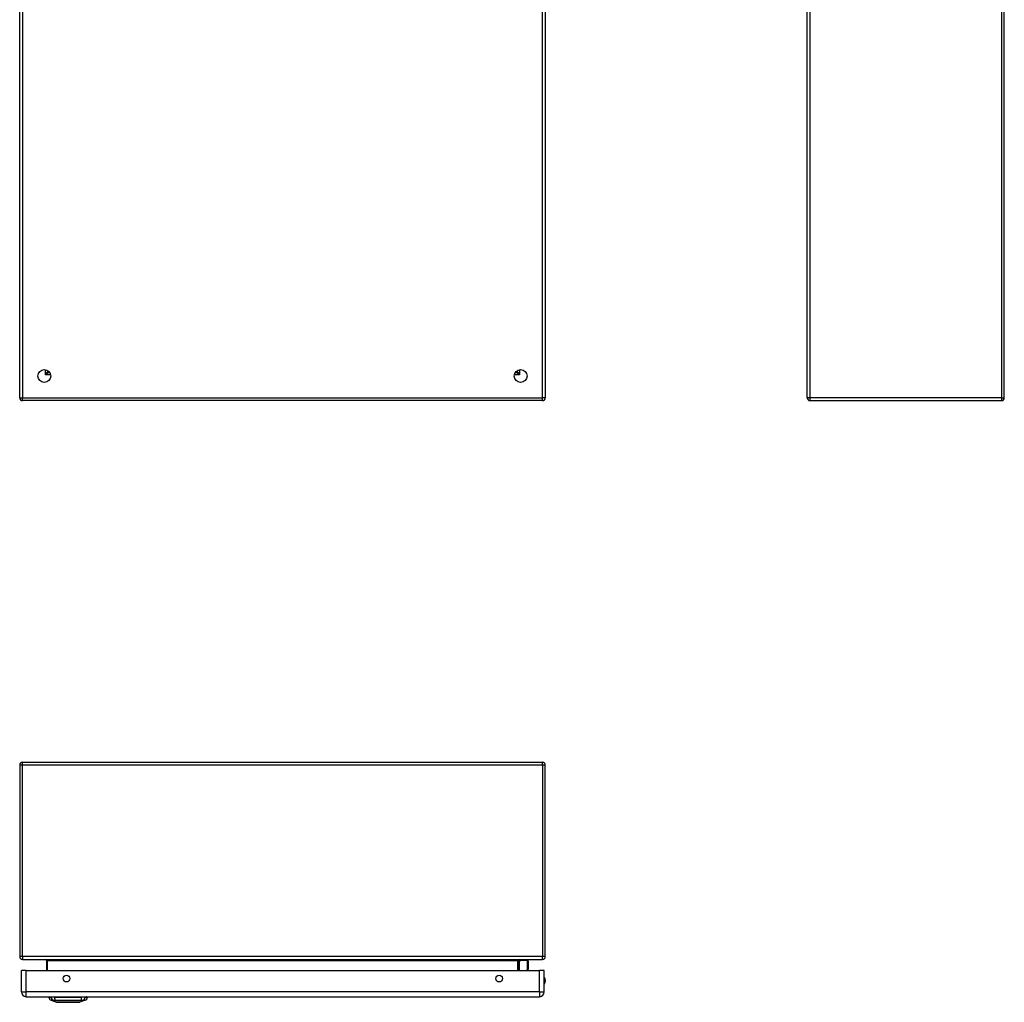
# Model space of a CAD drawing. Header units: inches. Extents: x 10.5 to 107, y 8.2 to 68.
# Tile 1 of 6: x 10.5 to 40.5, y 8.2 to 38.1. Entities that reach past the tile are written whole.
import ezdxf

# ---------------------------------------------------------------- set-up
doc = ezdxf.new("R2010")
doc.units = ezdxf.units.IN
doc.header["$MEASUREMENT"] = 0
doc.layers.add('Visible Edges(ANSI)', color=7, linetype='Continuous', lineweight=25)
doc.layers.add('Visible Tangent Edges(ANSI)', color=7, linetype='Continuous', lineweight=25)

msp = doc.modelspace()

# ---------------------------------------------------------------- linework, layer by layer
at = {"layer": 'Visible Edges(ANSI)'}
for p, q in [((10.522, 26.589), (10.522, 50.421)), ((26.522, 50.421), (26.522, 26.589)), ((34.495, 26.589), (34.495, 50.421)), ((40.495, 26.589), (40.495, 50.421)), ((11.388, 27.412), (11.388, 27.402)), ((11.419, 27.371), (11.429, 27.371)), ((25.616, 27.371), (25.625, 27.371)), ((25.656, 27.412), (25.656, 27.402)), ((26.438, 26.505), (10.606, 26.505)), ((34.579, 26.505), (40.411, 26.505)), ((10.522, 15.414), (10.522, 9.582)), ((10.606, 15.498), (26.438, 15.498)), ((26.522, 9.582), (26.522, 15.414)), ((10.606, 9.498), (26.438, 9.498)), ((11.335, 9.467), (11.335, 9.164)), ((25.709, 9.164), (25.709, 9.467)), ((25.715, 9.423), (25.755, 9.462)), ((25.985, 9.468), (25.768, 9.468)), ((26.004, 9.449), (26.004, 9.224)), ((10.573, 8.51), (10.573, 9.164)), ((10.719, 9.164), (10.573, 9.164)), ((10.719, 9.164), (26.345, 9.164)), ((26.004, 9.221), (25.993, 9.164)), ((26.491, 9.164), (26.345, 9.164)), ((26.491, 8.51), (26.491, 9.164)), ((10.719, 8.364), (26.345, 8.364)), ((11.406, 8.348), (11.474, 8.348)), ((11.585, 8.348), (11.474, 8.348)), ((11.64, 8.193), (11.48, 8.256)), ((11.585, 8.348), (12.408, 8.348)), ((12.513, 8.256), (12.354, 8.193)), ((12.519, 8.348), (12.408, 8.348)), ((12.519, 8.348), (12.587, 8.348))]:
    msp.add_line(p, q, dxfattribs=at)
at = {"layer": 'Visible Edges(ANSI)', "flags": 128}
msp.add_lwpolyline([(11.642, 8.193), (11.642, 8.193), (11.643, 8.193), (11.645, 8.193), (11.648, 8.193), (11.652, 8.193), (11.657, 8.193), (11.662, 8.193), (11.669, 8.193), (11.676, 8.193), (11.683, 8.193), (11.692, 8.193), (11.701, 8.193), (11.711, 8.193), (11.722, 8.193), (11.734, 8.193), (11.746, 8.193), (11.758, 8.193), (11.771, 8.193), (11.785, 8.193), (11.799, 8.193), (11.814, 8.193), (11.829, 8.193), (11.845, 8.193), (11.861, 8.193), (11.877, 8.193), (11.894, 8.193), (11.911, 8.193), (11.928, 8.193), (11.945, 8.193), (11.962, 8.193), (11.979, 8.193), (11.997, 8.193), (12.014, 8.193), (12.032, 8.193), (12.049, 8.193), (12.066, 8.193), (12.083, 8.193), (12.1, 8.193), (12.117, 8.193), (12.133, 8.193), (12.149, 8.193), (12.165, 8.193), (12.18, 8.193), (12.194, 8.193), (12.209, 8.193), (12.222, 8.193), (12.236, 8.193), (12.248, 8.193), (12.26, 8.193), (12.271, 8.193), (12.282, 8.193), (12.292, 8.193), (12.301, 8.193), (12.31, 8.193), (12.318, 8.193), (12.325, 8.193), (12.331, 8.193), (12.337, 8.193), (12.341, 8.193), (12.345, 8.193), (12.348, 8.193), (12.35, 8.193), (12.351, 8.193), (12.352, 8.193)], dxfattribs=at)
at = {"layer": 'Visible Edges(ANSI)'}
for centre, radius in [((11.272, 27.255), 0.195), ((25.772, 27.255), 0.195), ((11.948, 8.914), 0.102), ((25.116, 8.914), 0.102)]:
    msp.add_circle(centre, radius, dxfattribs=at)
for centre, radius, start, end in [((11.419, 27.402), 0.031, 180, 270), ((25.625, 27.402), 0.031, 270, 0), ((10.606, 26.589), 0.084, 180, 270), ((26.438, 26.589), 0.084, 270, 0), ((34.579, 26.589), 0.084, 180, 270), ((40.411, 26.589), 0.084, 270, 0), ((10.606, 15.414), 0.084, 90, 180), ((26.438, 15.414), 0.084, 0, 90), ((10.606, 9.582), 0.084, 180, 270), ((11.304, 9.467), 0.031, 0, 90), ((25.74, 9.467), 0.031, 90, 180), ((25.729, 9.409), 0.0197, 135, 180), ((25.768, 9.449), 0.0197, 90, 135), ((25.985, 9.449), 0.0197, 0, 90), ((26.438, 9.582), 0.084, 270, 0), ((25.985, 9.224), 0.0197, 349.0591, 0), ((26.338, 8.856), 0.187, 324.6864, 35.3136), ((10.719, 8.51), 0.146, 180, 270), ((26.345, 8.51), 0.146, 270, 0), ((11.523, 8.366), 0.118, 188.6009, 248.7495), ((11.465, 8.34), 0.0394, 143.1301, 168.463), ((11.642, 8.198), 0.00492, 248.7495, 269.7912), ((12.352, 8.198), 0.00492, 270.2088, 291.2505), ((12.47, 8.366), 0.118, 291.2505, 351.3991), ((12.528, 8.34), 0.0394, 11.537, 36.8699)]:
    msp.add_arc(centre, radius, start, end, dxfattribs=at)
at = {"layer": 'Visible Tangent Edges(ANSI)'}
for p, q in [((10.606, 50.421), (10.606, 26.589)), ((26.438, 26.589), (26.438, 50.421)), ((34.579, 50.421), (34.579, 26.589)), ((40.411, 50.421), (40.411, 26.589)), ((11.304, 27.287), (11.304, 27.447)), ((11.304, 27.287), (11.388, 27.402)), ((11.419, 27.371), (11.304, 27.287)), ((11.465, 27.287), (11.304, 27.287)), ((25.74, 27.287), (25.58, 27.287)), ((25.74, 27.287), (25.625, 27.371)), ((25.656, 27.402), (25.74, 27.287)), ((25.74, 27.447), (25.74, 27.287)), ((10.522, 26.589), (10.606, 26.589)), ((10.606, 26.505), (10.606, 26.589)), ((10.606, 26.589), (26.438, 26.589)), ((26.522, 26.589), (26.438, 26.589)), ((26.438, 26.505), (26.438, 26.589)), ((34.579, 26.589), (34.495, 26.589)), ((40.411, 26.589), (34.579, 26.589)), ((34.579, 26.589), (34.579, 26.505)), ((40.411, 26.589), (40.411, 26.505)), ((40.411, 26.589), (40.495, 26.589)), ((10.606, 15.414), (10.522, 15.414)), ((10.606, 15.414), (10.606, 15.498)), ((10.606, 9.582), (10.606, 15.414)), ((26.438, 15.414), (10.606, 15.414)), ((26.438, 15.414), (26.438, 15.498)), ((26.522, 15.414), (26.438, 15.414)), ((26.438, 15.414), (26.438, 9.582)), ((10.606, 9.582), (10.522, 9.582)), ((26.438, 9.582), (10.606, 9.582)), ((10.606, 9.582), (10.606, 9.498)), ((11.366, 9.467), (11.335, 9.467)), ((11.366, 9.164), (11.366, 9.467)), ((11.366, 9.467), (25.678, 9.467)), ((25.678, 9.467), (25.709, 9.467)), ((25.678, 9.467), (25.678, 9.164)), ((25.768, 9.468), (25.729, 9.427)), ((25.729, 9.427), (25.729, 9.164)), ((25.985, 9.235), (25.985, 9.468)), ((26.522, 9.582), (26.438, 9.582)), ((26.438, 9.498), (26.438, 9.582)), ((10.719, 8.51), (10.719, 9.164)), ((25.972, 9.164), (25.985, 9.235)), ((26.345, 8.51), (26.345, 9.164)), ((10.573, 8.51), (10.719, 8.51)), ((26.345, 8.51), (10.719, 8.51)), ((10.719, 8.364), (10.719, 8.51)), ((26.345, 8.51), (26.345, 8.364)), ((26.345, 8.51), (26.491, 8.51)), ((11.48, 8.256), (11.64, 8.193))]:
    msp.add_line(p, q, dxfattribs=at)
at = {"layer": 'Visible Tangent Edges(ANSI)', "flags": 128}
for points in [[(11.48, 8.256), (11.48, 8.256), (11.481, 8.256), (11.481, 8.256), (11.482, 8.255), (11.483, 8.255), (11.485, 8.255), (11.487, 8.255), (11.489, 8.255), (11.491, 8.255), (11.494, 8.255), (11.496, 8.255), (11.499, 8.255), (11.503, 8.255), (11.506, 8.255), (11.51, 8.255), (11.514, 8.255), (11.518, 8.255), (11.523, 8.254), (11.527, 8.254), (11.532, 8.254), (11.538, 8.254), (11.543, 8.254), (11.548, 8.254), (11.557, 8.254)], [(11.557, 8.254), (11.558, 8.254), (11.559, 8.254), (11.561, 8.254), (11.563, 8.254), (11.564, 8.254), (11.566, 8.254), (11.568, 8.254), (11.57, 8.254), (11.572, 8.254), (11.574, 8.254), (11.576, 8.254), (11.578, 8.254), (11.58, 8.254), (11.582, 8.254), (11.585, 8.254), (11.587, 8.254), (11.589, 8.254), (11.592, 8.254), (11.595, 8.254), (11.597, 8.254), (11.6, 8.254), (11.603, 8.254), (11.605, 8.254), (11.608, 8.254)], [(11.608, 8.254), (11.642, 8.254), (11.673, 8.254), (11.704, 8.254), (11.736, 8.255), (11.768, 8.255), (11.8, 8.255), (11.833, 8.255), (11.865, 8.255), (11.898, 8.255), (11.931, 8.255), (11.964, 8.256), (11.997, 8.256), (12.03, 8.256), (12.063, 8.255), (12.096, 8.255), (12.128, 8.255), (12.161, 8.255), (12.193, 8.255), (12.226, 8.255), (12.258, 8.255), (12.289, 8.254), (12.321, 8.254), (12.352, 8.254), (12.385, 8.254)], [(11.722, 8.193), (11.716, 8.193), (11.709, 8.193), (11.703, 8.193), (11.698, 8.193), (11.692, 8.193), (11.687, 8.193), (11.682, 8.193), (11.677, 8.193), (11.673, 8.193), (11.668, 8.193), (11.665, 8.193), (11.661, 8.193), (11.658, 8.193), (11.655, 8.193), (11.652, 8.193), (11.649, 8.193), (11.647, 8.193), (11.645, 8.193), (11.643, 8.193), (11.642, 8.193), (11.641, 8.193), (11.64, 8.193), (11.64, 8.193), (11.64, 8.193)], [(11.769, 8.193), (11.767, 8.193), (11.765, 8.193), (11.763, 8.193), (11.761, 8.193), (11.759, 8.193), (11.757, 8.193), (11.754, 8.193), (11.752, 8.193), (11.75, 8.193), (11.748, 8.193), (11.746, 8.193), (11.745, 8.193), (11.743, 8.193), (11.741, 8.193), (11.739, 8.193), (11.737, 8.193), (11.735, 8.193), (11.733, 8.193), (11.731, 8.193), (11.729, 8.193), (11.727, 8.193), (11.726, 8.193), (11.724, 8.193), (11.722, 8.193)], [(12.224, 8.193), (12.208, 8.193), (12.191, 8.193), (12.174, 8.193), (12.155, 8.193), (12.137, 8.193), (12.118, 8.193), (12.098, 8.193), (12.078, 8.193), (12.058, 8.193), (12.038, 8.193), (12.017, 8.193), (11.997, 8.193), (11.976, 8.193), (11.955, 8.193), (11.935, 8.193), (11.915, 8.193), (11.895, 8.193), (11.875, 8.193), (11.856, 8.193), (11.838, 8.193), (11.82, 8.193), (11.802, 8.193), (11.785, 8.193), (11.769, 8.193)], [(12.271, 8.193), (12.269, 8.193), (12.268, 8.193), (12.266, 8.193), (12.264, 8.193), (12.262, 8.193), (12.26, 8.193), (12.258, 8.193), (12.257, 8.193), (12.255, 8.193), (12.253, 8.193), (12.251, 8.193), (12.249, 8.193), (12.247, 8.193), (12.245, 8.193), (12.243, 8.193), (12.241, 8.193), (12.239, 8.193), (12.237, 8.193), (12.235, 8.193), (12.233, 8.193), (12.231, 8.193), (12.228, 8.193), (12.226, 8.193), (12.224, 8.193)], [(12.354, 8.193), (12.353, 8.193), (12.353, 8.193), (12.352, 8.193), (12.351, 8.193), (12.35, 8.193), (12.348, 8.193), (12.346, 8.193), (12.344, 8.193), (12.341, 8.193), (12.339, 8.193), (12.336, 8.193), (12.332, 8.193), (12.329, 8.193), (12.325, 8.193), (12.32, 8.193), (12.316, 8.193), (12.311, 8.193), (12.306, 8.193), (12.301, 8.193), (12.296, 8.193), (12.29, 8.193), (12.284, 8.193), (12.278, 8.193), (12.271, 8.193)], [(12.385, 8.254), (12.388, 8.254), (12.391, 8.254), (12.393, 8.254), (12.396, 8.254), (12.399, 8.254), (12.401, 8.254), (12.404, 8.254), (12.406, 8.254), (12.409, 8.254), (12.411, 8.254), (12.413, 8.254), (12.415, 8.254), (12.417, 8.254), (12.42, 8.254), (12.422, 8.254), (12.424, 8.254), (12.425, 8.254), (12.427, 8.254), (12.429, 8.254), (12.431, 8.254), (12.432, 8.254), (12.434, 8.254), (12.435, 8.254), (12.437, 8.254)], [(12.437, 8.254), (12.445, 8.254), (12.45, 8.254), (12.456, 8.254), (12.461, 8.254), (12.466, 8.254), (12.471, 8.254), (12.475, 8.255), (12.479, 8.255), (12.483, 8.255), (12.487, 8.255), (12.491, 8.255), (12.494, 8.255), (12.497, 8.255), (12.5, 8.255), (12.502, 8.255), (12.505, 8.255), (12.507, 8.255), (12.508, 8.255), (12.51, 8.255), (12.511, 8.255), (12.512, 8.256), (12.513, 8.256), (12.513, 8.256), (12.513, 8.256)]]:
    msp.add_lwpolyline(points, dxfattribs=at)
at = {"layer": 'Visible Tangent Edges(ANSI)'}
for centre, radius, start, end in [((26.338, 8.856), 0.168, 335.7439, 24.2561), ((11.642, 8.198), 0.00492, 248.7495, 269.7912)]:
    msp.add_arc(centre, radius, start, end, dxfattribs=at)
for centre, major_axis, ratio, start_param, end_param in [((11.304, 9.467), (0.062, 0), 0.5, 0, 1.570796), ((25.74, 9.467), (-0.062, 0), 0.5, 4.712389, 6.283185), ((25.729, 9.409), (-0.0197, 0), 0.91745, 4.712389, 6.283185), ((25.729, 9.409), (-0.0139, 0.0139), 0.852462, 5.41831, 6.283185), ((25.985, 9.224), (0.0197, 0), 0.533433, 0, 1.570796), ((25.985, 9.224), (0.0193, -0.0037), 0.526442, 0, 1.672214), ((11.584, 8.368), (0.016, -0.117), 0.948273, 4.754759, 5.892029), ((11.622, 8.368), (-0.005, -0.118), 0.314585, 4.896593, 6.033863), ((12.371, 8.368), (0.005, -0.118), 0.314585, 0.249322, 1.386592), ((12.409, 8.368), (-0.016, -0.117), 0.948273, 0.391156, 1.528426)]:
    msp.add_ellipse(centre, major_axis=major_axis, ratio=ratio, start_param=start_param, end_param=end_param, dxfattribs=at)

doc.saveas('drawing.dxf')
